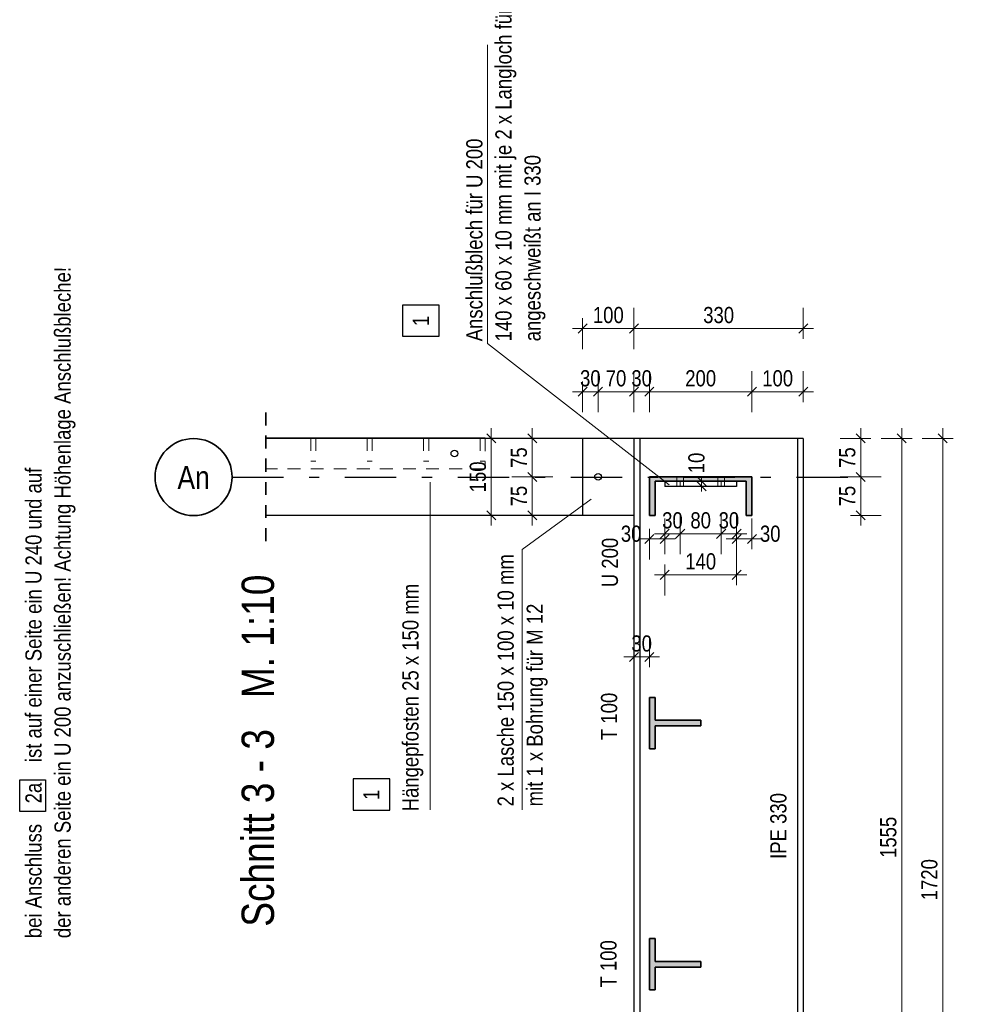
# Model space of a CAD drawing. Header units: millimetres. Extents: x 0 to 96, y -6 to 70.6.
# Tile 119 of 138: x 69.6 to 78.8, y 24 to 33.6. Entities that reach past the tile are written whole.
import ezdxf
from ezdxf.enums import TextEntityAlignment as Align

# ---------------------------------------------------------------- set-up
doc = ezdxf.new("R2010")
doc.units = ezdxf.units.MM
for name, pattern in [('DASHDOT', [1, 0.5, -0.25, 0, -0.25]), ('DASHDOTX2', [2, 1, -0.5, 0, -0.5]), ('HIDDEN', [0.375, 0.25, -0.125])]:
    doc.linetypes.add(name, pattern=pattern)
doc.layers.add('Achsen', color=7, linetype='Continuous', lineweight=20)
doc.layers.add('Schraffuren', color=7, linetype='Continuous', lineweight=20)
doc.styles.add('Arial Narrow', font='ARIALN.TTF')
doc.dimstyles.new('Arch_Strakon_dimstyle', dxfattribs={"dimtxt": 15.75, "dimasz": 1, "dimexe": 1.25, "dimexo": 0.0625, "dimgap": 1, "dimtad": 0, "dimdec": 3, "dimzin": 12, "dimdsep": 46, "dimtxsty": 'Arial Narrow', "dimblk": 'Arrowhead_Tick', "dimsah": 1, "dimcen": 0, "dimse1": 1, "dimse2": 1, "dimclrd": 6, "dimclrt": 2, "dimazin": 0, "dimtfac": 1, "dimtdec": 4, "dimtmove": 0, "dimatfit": 3, "dimldrblk": 'NONE', "dimfxl": 1, "dimtvp": 1, "dimtolj": 1, "dimtzin": 0, "dimlwd": 13, "dimarcsym": 2})

# ---------------------------------------------------------------- blocks, each defined once
blk = doc.blocks.new('Arrowhead_Tick')
at = {"color": 0, "linetype": 'Continuous', "lineweight": -2}
for p, q in [((0, 20), (0, -10)), ((-1, 0), (0, 0)), ((10, 0), (0, 0))]:
    blk.add_line(p, q, dxfattribs=at)
at = {"color": 2, "linetype": 'Continuous', "lineweight": 35}
blk.add_line((4.42, 4.42), (-4.42, -4.42), dxfattribs=at)
blk = doc.blocks.new('*D276')
at = {"color": 6, "linetype": 'Continuous', "lineweight": 13}
blk.add_line((74.1867, 28.8205), (74.1867, 29.5505), dxfattribs=at)
at = {"layer": 'Defpoints', "color": 0}
for p in [(71.9889, 29.5605), (74.1867, 29.5605), (71.9889, 28.8105)]:
    blk.add_point(p, dxfattribs=at)
at = {"color": 6, "lineweight": 13, "xscale": 0.01, "yscale": 0.01, "zscale": 0.01}
for p, rotation in [((74.1867, 29.5605), 90), ((74.1867, 28.8105), 270)]:
    blk.add_blockref('Arrowhead_Tick', p, dxfattribs=dict(at, rotation=rotation))
at = {"color": 2, "lineweight": 0, "insert": (74.0563, 29.1855), "char_height": 0.1575, "attachment_point": 5, "rotation": 90, "style": 'Arial Narrow'}
blk.add_mtext('\\A1;150', dxfattribs=at)
blk = doc.blocks.new('_None')
blk = doc.blocks.new('*D277')
at = {"color": 6, "linetype": 'Continuous', "lineweight": 13}
blk.add_line((74.5867, 28.8205), (74.5867, 29.1755), dxfattribs=at)
at = {"layer": 'Defpoints', "color": 0}
for p in [(74.5867, 29.1855), (75.1948, 29.1855), (75.5773, 28.8105)]:
    blk.add_point(p, dxfattribs=at)
at = {"color": 6, "lineweight": 13, "xscale": 0.01, "yscale": 0.01, "zscale": 0.01}
for p, rotation in [((74.5867, 29.1855), 90), ((74.5867, 28.8105), 270)]:
    blk.add_blockref('Arrowhead_Tick', p, dxfattribs=dict(at, rotation=rotation))
at = {"color": 2, "lineweight": 0, "insert": (74.4566, 28.998), "char_height": 0.1575, "attachment_point": 5, "rotation": 90, "style": 'Arial Narrow'}
blk.add_mtext('\\A1;75', dxfattribs=at)
blk = doc.blocks.new('*D278')
at = {"color": 6, "linetype": 'Continuous', "lineweight": 13}
blk.add_line((74.5867, 29.1955), (74.5867, 29.5505), dxfattribs=at)
at = {"layer": 'Defpoints', "color": 0}
for p in [(74.5867, 29.5605), (75.0773, 29.5605), (75.1948, 29.1855)]:
    blk.add_point(p, dxfattribs=at)
at = {"color": 6, "lineweight": 13, "xscale": 0.01, "yscale": 0.01, "zscale": 0.01}
for p, rotation in [((74.5867, 29.5605), 90), ((74.5867, 29.1855), 270)]:
    blk.add_blockref('Arrowhead_Tick', p, dxfattribs=dict(at, rotation=rotation))
at = {"color": 2, "lineweight": 0, "insert": (74.4566, 29.373), "char_height": 0.1575, "attachment_point": 5, "rotation": 90, "style": 'Arial Narrow'}
blk.add_mtext('\\A1;75', dxfattribs=at)
blk = doc.blocks.new('*D466')
at = {"color": 6, "linetype": 'Continuous', "lineweight": 13}
blk.add_line((75.0873, 30.0147), (75.2173, 30.0147), dxfattribs=at)
at = {"layer": 'Defpoints', "color": 0}
for p in [(75.2273, 30.0147), (75.0773, 29.5605), (75.2273, 29.1855)]:
    blk.add_point(p, dxfattribs=at)
at = {"color": 6, "lineweight": 13, "xscale": 0.01, "yscale": 0.01, "zscale": 0.01}
blk.add_blockref('Arrowhead_Tick', (75.2273, 30.0147), dxfattribs=at)
at = {"color": 6, "lineweight": 13, "xscale": 0.01, "yscale": 0.01, "zscale": 0.01, "rotation": 180}
blk.add_blockref('Arrowhead_Tick', (75.0773, 30.0147), dxfattribs=at)
at = {"color": 2, "lineweight": 0, "insert": (75.1523, 30.1451), "char_height": 0.1575, "attachment_point": 5, "style": 'Arial Narrow'}
blk.add_mtext('\\A1;30', dxfattribs=at)
blk = doc.blocks.new('*D467')
at = {"color": 6, "linetype": 'Continuous', "lineweight": 13}
blk.add_line((75.2373, 30.0147), (75.5673, 30.0147), dxfattribs=at)
at = {"layer": 'Defpoints', "color": 0}
for p in [(75.5773, 30.0147), (75.5773, 29.5605), (75.2273, 29.1855)]:
    blk.add_point(p, dxfattribs=at)
at = {"color": 6, "lineweight": 13, "xscale": 0.01, "yscale": 0.01, "zscale": 0.01}
blk.add_blockref('Arrowhead_Tick', (75.5773, 30.0147), dxfattribs=at)
at = {"color": 6, "lineweight": 13, "xscale": 0.01, "yscale": 0.01, "zscale": 0.01, "rotation": 180}
blk.add_blockref('Arrowhead_Tick', (75.2273, 30.0147), dxfattribs=at)
at = {"color": 2, "lineweight": 0, "insert": (75.4023, 30.1451), "char_height": 0.1575, "attachment_point": 5, "style": 'Arial Narrow'}
blk.add_mtext('\\A1;70', dxfattribs=at)
blk = doc.blocks.new('*D468')
at = {"color": 6, "linetype": 'Continuous', "lineweight": 13}
blk.add_line((75.5873, 30.0147), (75.7173, 30.0147), dxfattribs=at)
at = {"layer": 'Defpoints', "color": 0}
for p in [(75.7273, 30.0147), (75.5773, 29.5605), (75.7273, 29.1855)]:
    blk.add_point(p, dxfattribs=at)
at = {"color": 6, "lineweight": 13, "xscale": 0.01, "yscale": 0.01, "zscale": 0.01}
blk.add_blockref('Arrowhead_Tick', (75.7273, 30.0147), dxfattribs=at)
at = {"color": 6, "lineweight": 13, "xscale": 0.01, "yscale": 0.01, "zscale": 0.01, "rotation": 180}
blk.add_blockref('Arrowhead_Tick', (75.5773, 30.0147), dxfattribs=at)
at = {"color": 2, "lineweight": 0, "insert": (75.6523, 30.1451), "char_height": 0.1575, "attachment_point": 5, "style": 'Arial Narrow'}
blk.add_mtext('\\A1;30', dxfattribs=at)
blk = doc.blocks.new('*D469')
at = {"color": 6, "linetype": 'Continuous', "lineweight": 13}
blk.add_line((75.7373, 30.0147), (76.7173, 30.0147), dxfattribs=at)
at = {"layer": 'Defpoints', "color": 0}
for p in [(76.7273, 30.0147), (75.7273, 29.1855), (76.7273, 29.1855)]:
    blk.add_point(p, dxfattribs=at)
at = {"color": 6, "lineweight": 13, "xscale": 0.01, "yscale": 0.01, "zscale": 0.01}
blk.add_blockref('Arrowhead_Tick', (76.7273, 30.0147), dxfattribs=at)
at = {"color": 6, "lineweight": 13, "xscale": 0.01, "yscale": 0.01, "zscale": 0.01, "rotation": 180}
blk.add_blockref('Arrowhead_Tick', (75.7273, 30.0147), dxfattribs=at)
at = {"color": 2, "lineweight": 0, "insert": (76.2273, 30.1451), "char_height": 0.1575, "attachment_point": 5, "style": 'Arial Narrow'}
blk.add_mtext('\\A1;200', dxfattribs=at)
blk = doc.blocks.new('*D470')
at = {"color": 6, "linetype": 'Continuous', "lineweight": 13}
blk.add_line((76.7373, 30.0147), (77.2173, 30.0147), dxfattribs=at)
at = {"layer": 'Defpoints', "color": 0}
for p in [(77.2273, 30.0147), (77.2273, 29.5605), (76.7273, 29.1855)]:
    blk.add_point(p, dxfattribs=at)
at = {"color": 6, "lineweight": 13, "xscale": 0.01, "yscale": 0.01, "zscale": 0.01}
blk.add_blockref('Arrowhead_Tick', (77.2273, 30.0147), dxfattribs=at)
at = {"color": 6, "lineweight": 13, "xscale": 0.01, "yscale": 0.01, "zscale": 0.01, "rotation": 180}
blk.add_blockref('Arrowhead_Tick', (76.7273, 30.0147), dxfattribs=at)
at = {"color": 2, "lineweight": 0, "insert": (76.9773, 30.1451), "char_height": 0.1575, "attachment_point": 5, "style": 'Arial Narrow'}
blk.add_mtext('\\A1;100', dxfattribs=at)
blk = doc.blocks.new('*D471')
at = {"color": 6, "linetype": 'Continuous', "lineweight": 13}
blk.add_line((75.0873, 30.6309), (75.5673, 30.6309), dxfattribs=at)
at = {"layer": 'Defpoints', "color": 0}
for p in [(75.5773, 30.6309), (75.0773, 29.5605), (75.5773, 29.5605)]:
    blk.add_point(p, dxfattribs=at)
at = {"color": 6, "lineweight": 13, "xscale": 0.01, "yscale": 0.01, "zscale": 0.01}
blk.add_blockref('Arrowhead_Tick', (75.5773, 30.6309), dxfattribs=at)
at = {"color": 6, "lineweight": 13, "xscale": 0.01, "yscale": 0.01, "zscale": 0.01, "rotation": 180}
blk.add_blockref('Arrowhead_Tick', (75.0773, 30.6309), dxfattribs=at)
at = {"color": 2, "lineweight": 0, "insert": (75.3273, 30.7613), "char_height": 0.1575, "attachment_point": 5, "style": 'Arial Narrow'}
blk.add_mtext('\\A1;100', dxfattribs=at)
blk = doc.blocks.new('*D472')
at = {"color": 6, "linetype": 'Continuous', "lineweight": 13}
blk.add_line((75.5873, 30.6309), (77.2173, 30.6309), dxfattribs=at)
at = {"layer": 'Defpoints', "color": 0}
for p in [(77.2273, 30.6309), (75.5773, 29.5605), (77.2273, 29.5605)]:
    blk.add_point(p, dxfattribs=at)
at = {"color": 6, "lineweight": 13, "xscale": 0.01, "yscale": 0.01, "zscale": 0.01}
blk.add_blockref('Arrowhead_Tick', (77.2273, 30.6309), dxfattribs=at)
at = {"color": 6, "lineweight": 13, "xscale": 0.01, "yscale": 0.01, "zscale": 0.01, "rotation": 180}
blk.add_blockref('Arrowhead_Tick', (75.5773, 30.6309), dxfattribs=at)
at = {"color": 2, "lineweight": 0, "insert": (76.4023, 30.7613), "char_height": 0.1575, "attachment_point": 5, "style": 'Arial Narrow'}
blk.add_mtext('\\A1;330', dxfattribs=at)
blk = doc.blocks.new('*D473')
at = {"color": 6, "linetype": 'Continuous', "lineweight": 13}
blk.add_line((77.7867, 29.1955), (77.7867, 29.5505), dxfattribs=at)
at = {"layer": 'Defpoints', "color": 0}
for p in [(77.2273, 29.5605), (77.7867, 29.5605), (76.7273, 29.1855)]:
    blk.add_point(p, dxfattribs=at)
at = {"color": 6, "lineweight": 13, "xscale": 0.01, "yscale": 0.01, "zscale": 0.01}
for p, rotation in [((77.7867, 29.5605), 90), ((77.7867, 29.1855), 270)]:
    blk.add_blockref('Arrowhead_Tick', p, dxfattribs=dict(at, rotation=rotation))
at = {"color": 2, "lineweight": 0, "insert": (77.6566, 29.373), "char_height": 0.1575, "attachment_point": 5, "rotation": 90, "style": 'Arial Narrow'}
blk.add_mtext('\\A1;75', dxfattribs=at)
blk = doc.blocks.new('*D474')
at = {"color": 6, "linetype": 'Continuous', "lineweight": 13}
blk.add_line((77.7867, 28.8205), (77.7867, 29.1755), dxfattribs=at)
at = {"layer": 'Defpoints', "color": 0}
for p in [(76.7273, 29.1855), (77.7867, 29.1855), (76.7273, 28.8105)]:
    blk.add_point(p, dxfattribs=at)
at = {"color": 6, "lineweight": 13, "xscale": 0.01, "yscale": 0.01, "zscale": 0.01}
for p, rotation in [((77.7867, 29.1855), 90), ((77.7867, 28.8105), 270)]:
    blk.add_blockref('Arrowhead_Tick', p, dxfattribs=dict(at, rotation=rotation))
at = {"color": 2, "lineweight": 0, "insert": (77.6566, 28.998), "char_height": 0.1575, "attachment_point": 5, "rotation": 90, "style": 'Arial Narrow'}
blk.add_mtext('\\A1;75', dxfattribs=at)
blk = doc.blocks.new('*D475')
at = {"color": 6, "linetype": 'Continuous', "lineweight": 13}
for p, q in [((76.2367, 29.153), (76.2367, 29.163)), ((76.2367, 29.093), (76.2367, 29.143)), ((76.2367, 29.083), (76.2367, 29.073))]:
    blk.add_line(p, q, dxfattribs=at)
at = {"layer": 'Defpoints', "color": 0}
for p in [(76.2367, 29.143), (76.5773, 29.143), (76.5773, 29.093)]:
    blk.add_point(p, dxfattribs=at)
at = {"color": 6, "lineweight": 13, "xscale": 0.01, "yscale": 0.01, "zscale": 0.01}
for p, rotation in [((76.2367, 29.093), 90), ((76.2367, 29.143), 270)]:
    blk.add_blockref('Arrowhead_Tick', p, dxfattribs=dict(at, rotation=rotation))
at = {"color": 2, "lineweight": 0, "insert": (76.1867, 29.321), "char_height": 0.1575, "attachment_point": 5, "rotation": 90, "style": 'Arial Narrow'}
blk.add_mtext('\\A1;10', dxfattribs=at)
blk = doc.blocks.new('*D476')
at = {"color": 6, "linetype": 'Continuous', "lineweight": 13}
blk.add_line((75.8873, 28.6309), (76.0173, 28.6309), dxfattribs=at)
at = {"layer": 'Defpoints', "color": 0}
for p in [(75.8773, 29.093), (76.0273, 29.093), (76.0273, 28.6309)]:
    blk.add_point(p, dxfattribs=at)
at = {"color": 6, "lineweight": 13, "xscale": 0.01, "yscale": 0.01, "zscale": 0.01}
blk.add_blockref('Arrowhead_Tick', (76.0273, 28.6309), dxfattribs=at)
at = {"color": 6, "lineweight": 13, "xscale": 0.01, "yscale": 0.01, "zscale": 0.01, "rotation": 180}
blk.add_blockref('Arrowhead_Tick', (75.8773, 28.6309), dxfattribs=at)
at = {"color": 2, "lineweight": 0, "insert": (75.9523, 28.7613), "char_height": 0.1575, "attachment_point": 5, "style": 'Arial Narrow'}
blk.add_mtext('\\A1;30', dxfattribs=at)
blk = doc.blocks.new('*D477')
at = {"color": 6, "linetype": 'Continuous', "lineweight": 13}
blk.add_line((76.0373, 28.6309), (76.4173, 28.6309), dxfattribs=at)
at = {"layer": 'Defpoints', "color": 0}
for p in [(76.0273, 29.093), (76.4273, 29.093), (76.4273, 28.6309)]:
    blk.add_point(p, dxfattribs=at)
at = {"color": 6, "lineweight": 13, "xscale": 0.01, "yscale": 0.01, "zscale": 0.01}
blk.add_blockref('Arrowhead_Tick', (76.4273, 28.6309), dxfattribs=at)
at = {"color": 6, "lineweight": 13, "xscale": 0.01, "yscale": 0.01, "zscale": 0.01, "rotation": 180}
blk.add_blockref('Arrowhead_Tick', (76.0273, 28.6309), dxfattribs=at)
at = {"color": 2, "lineweight": 0, "insert": (76.2273, 28.7613), "char_height": 0.1575, "attachment_point": 5, "style": 'Arial Narrow'}
blk.add_mtext('\\A1;80', dxfattribs=at)
blk = doc.blocks.new('*D478')
at = {"color": 6, "linetype": 'Continuous', "lineweight": 13}
blk.add_line((76.4373, 28.6309), (76.5673, 28.6309), dxfattribs=at)
at = {"layer": 'Defpoints', "color": 0}
for p in [(76.4273, 29.093), (76.5773, 29.093), (76.5773, 28.6309)]:
    blk.add_point(p, dxfattribs=at)
at = {"color": 6, "lineweight": 13, "xscale": 0.01, "yscale": 0.01, "zscale": 0.01}
blk.add_blockref('Arrowhead_Tick', (76.5773, 28.6309), dxfattribs=at)
at = {"color": 6, "lineweight": 13, "xscale": 0.01, "yscale": 0.01, "zscale": 0.01, "rotation": 180}
blk.add_blockref('Arrowhead_Tick', (76.4273, 28.6309), dxfattribs=at)
at = {"color": 2, "lineweight": 0, "insert": (76.5023, 28.7613), "char_height": 0.1575, "attachment_point": 5, "style": 'Arial Narrow'}
blk.add_mtext('\\A1;30', dxfattribs=at)
blk = doc.blocks.new('*D479')
at = {"color": 6, "linetype": 'Continuous', "lineweight": 13}
blk.add_line((75.7373, 28.5809), (75.8673, 28.5809), dxfattribs=at)
at = {"layer": 'Defpoints', "color": 0}
for p in [(75.7273, 29.1855), (75.8773, 29.093), (75.8773, 28.5809)]:
    blk.add_point(p, dxfattribs=at)
at = {"color": 6, "lineweight": 13, "xscale": 0.01, "yscale": 0.01, "zscale": 0.01}
blk.add_blockref('Arrowhead_Tick', (75.8773, 28.5809), dxfattribs=at)
at = {"color": 6, "lineweight": 13, "xscale": 0.01, "yscale": 0.01, "zscale": 0.01, "rotation": 180}
blk.add_blockref('Arrowhead_Tick', (75.7273, 28.5809), dxfattribs=at)
at = {"color": 2, "lineweight": 0, "insert": (75.5494, 28.6309), "char_height": 0.1575, "attachment_point": 5, "style": 'Arial Narrow'}
blk.add_mtext('\\A1;30', dxfattribs=at)
blk = doc.blocks.new('*D480')
at = {"color": 6, "linetype": 'Continuous', "lineweight": 13}
blk.add_line((76.5873, 28.5809), (76.7173, 28.5809), dxfattribs=at)
at = {"layer": 'Defpoints', "color": 0}
for p in [(76.7273, 29.1855), (76.5773, 29.093), (76.7273, 28.5809)]:
    blk.add_point(p, dxfattribs=at)
at = {"color": 6, "lineweight": 13, "xscale": 0.01, "yscale": 0.01, "zscale": 0.01}
blk.add_blockref('Arrowhead_Tick', (76.7273, 28.5809), dxfattribs=at)
at = {"color": 6, "lineweight": 13, "xscale": 0.01, "yscale": 0.01, "zscale": 0.01, "rotation": 180}
blk.add_blockref('Arrowhead_Tick', (76.5773, 28.5809), dxfattribs=at)
at = {"color": 2, "lineweight": 0, "insert": (76.9053, 28.6309), "char_height": 0.1575, "attachment_point": 5, "style": 'Arial Narrow'}
blk.add_mtext('\\A1;30', dxfattribs=at)
blk = doc.blocks.new('*D481')
at = {"color": 6, "linetype": 'Continuous', "lineweight": 13}
blk.add_line((75.8873, 28.2309), (76.5673, 28.2309), dxfattribs=at)
at = {"layer": 'Defpoints', "color": 0}
for p in [(75.8773, 29.093), (76.5773, 29.093), (76.5773, 28.2309)]:
    blk.add_point(p, dxfattribs=at)
at = {"color": 6, "lineweight": 13, "xscale": 0.01, "yscale": 0.01, "zscale": 0.01}
blk.add_blockref('Arrowhead_Tick', (76.5773, 28.2309), dxfattribs=at)
at = {"color": 6, "lineweight": 13, "xscale": 0.01, "yscale": 0.01, "zscale": 0.01, "rotation": 180}
blk.add_blockref('Arrowhead_Tick', (75.8773, 28.2309), dxfattribs=at)
at = {"color": 2, "lineweight": 0, "insert": (76.2273, 28.3613), "char_height": 0.1575, "attachment_point": 5, "style": 'Arial Narrow'}
blk.add_mtext('\\A1;140', dxfattribs=at)
blk = doc.blocks.new('*D549')
at = {"layer": 'Achsen', "color": 6, "linetype": 'Continuous', "lineweight": 13}
blk.add_line((78.1867, 21.7962), (78.1867, 29.5505), dxfattribs=at)
at = {"layer": 'Defpoints', "color": 0}
for p in [(77.2273, 29.5605), (78.1867, 29.5605), (77.2273, 21.7862)]:
    blk.add_point(p, dxfattribs=at)
at = {"layer": 'Achsen', "color": 6, "lineweight": 13, "xscale": 0.01, "yscale": 0.01, "zscale": 0.01}
for p, rotation in [((78.1867, 29.5605), 90), ((78.1867, 21.7862), 270)]:
    blk.add_blockref('Arrowhead_Tick', p, dxfattribs=dict(at, rotation=rotation))
at = {"layer": 'Achsen', "color": 2, "lineweight": 0, "insert": (78.0563, 25.6734), "char_height": 0.1575, "attachment_point": 5, "rotation": 90, "style": 'Arial Narrow'}
blk.add_mtext('\\A1;1555', dxfattribs=at)
blk = doc.blocks.new('*D551')
at = {"layer": 'Achsen', "color": 6, "linetype": 'Continuous', "lineweight": 13}
blk.add_line((78.5867, 20.9712), (78.5867, 29.5505), dxfattribs=at)
at = {"layer": 'Defpoints', "color": 0}
for p in [(71.9889, 29.5605), (78.5867, 29.5605), (75.2273, 20.9612)]:
    blk.add_point(p, dxfattribs=at)
at = {"layer": 'Achsen', "color": 6, "lineweight": 13, "xscale": 0.01, "yscale": 0.01, "zscale": 0.01}
for p, rotation in [((78.5867, 29.5605), 90), ((78.5867, 20.9612), 270)]:
    blk.add_blockref('Arrowhead_Tick', p, dxfattribs=dict(at, rotation=rotation))
at = {"layer": 'Achsen', "color": 2, "lineweight": 0, "insert": (78.4563, 25.2609), "char_height": 0.1575, "attachment_point": 5, "rotation": 90, "style": 'Arial Narrow'}
blk.add_mtext('\\A1;1720', dxfattribs=at)
blk = doc.blocks.new('*D573')
at = {"color": 6, "linetype": 'Continuous', "lineweight": 13}
blk.add_line((75.5873, 27.4309), (75.7173, 27.4309), dxfattribs=at)
at = {"layer": 'Defpoints', "color": 0}
for p in [(75.5773, 29.5605), (75.7273, 27.4309), (75.7273, 27.0362)]:
    blk.add_point(p, dxfattribs=at)
at = {"color": 6, "lineweight": 13, "xscale": 0.01, "yscale": 0.01, "zscale": 0.01}
blk.add_blockref('Arrowhead_Tick', (75.7273, 27.4309), dxfattribs=at)
at = {"color": 6, "lineweight": 13, "xscale": 0.01, "yscale": 0.01, "zscale": 0.01, "rotation": 180}
blk.add_blockref('Arrowhead_Tick', (75.5773, 27.4309), dxfattribs=at)
at = {"color": 2, "lineweight": 0, "insert": (75.6523, 27.5613), "char_height": 0.1575, "attachment_point": 5, "style": 'Arial Narrow'}
blk.add_mtext('\\A1;30', dxfattribs=at)

msp = doc.modelspace()

# ---------------------------------------------------------------- hatches: boundary and pattern name
at = {"layer": 'Schraffuren', "lineweight": 13, "true_color": 0x4682b4}
for points in [[(76.6698294, 28.8104893), (76.7273294, 28.8104893), (76.7273294, 29.1854893), (75.7273294, 29.1854893), (75.7273294, 28.8104893), (75.7848294, 28.8104893), (75.7848294, 29.1429893), (76.6698294, 29.1429893)], [(75.7823294, 26.7587386), (76.2273294, 26.7587386), (76.2273294, 26.8137386), (75.7823294, 26.8137386), (75.7823294, 27.0362386), (75.7273294, 27.0362386), (75.7273294, 26.5362386), (75.7823294, 26.5362386)], [(75.7823294, 24.4087386), (76.2273294, 24.4087386), (76.2273294, 24.4637386), (75.7823294, 24.4637386), (75.7823294, 24.6862386), (75.7273294, 24.6862386), (75.7273294, 24.1862386), (75.7823294, 24.1862386)]]:
    msp.add_hatch(color=145, dxfattribs=at).paths.add_polyline_path(points)

# ---------------------------------------------------------------- linework, layer by layer
at = {"color": 5, "linetype": 'Continuous', "lineweight": 18}
for p, q in [((74.1500933, 33.3957458), (74.1500933, 30.4849068)), ((74.1500933, 30.4849068), (75.9187852, 29.1092575)), ((73.5915425, 25.941364), (73.5915425, 29.1329644)), ((74.4883649, 28.4770632), (75.1611014, 28.9686783)), ((74.4883649, 25.941364), (74.4883649, 28.4770632))]:
    msp.add_line(p, q, dxfattribs=at)
at = {"color": 2, "linetype": 'HIDDEN', "lineweight": 35, "ltscale": 0.5}
for p, q in [((71.9888696, 29.8129893), (71.9888696, 29.3104893)), ((71.9888696, 29.8104893), (71.9888696, 28.5604893))]:
    msp.add_line(p, q, dxfattribs=at)
at = {"color": 6, "linetype": 'HIDDEN', "lineweight": 13, "ltscale": 0.5}
for p, q in [((72.4273294, 29.5629893), (72.4273294, 29.3379893)), ((72.4773294, 29.5629893), (72.4773294, 29.3379893)), ((72.9773294, 29.5629893), (72.9773294, 29.3379893)), ((73.0273294, 29.5629893), (73.0273294, 29.3379893)), ((73.5273294, 29.5629893), (73.5273294, 29.3379893)), ((73.5773294, 29.5629893), (73.5773294, 29.3379893)), ((74.0773294, 29.5629893), (74.0773294, 29.3379893)), ((74.1273294, 29.5604893), (74.1273294, 29.2629893)), ((74.1273294, 29.2629893), (71.9888696, 29.2629893)), ((72.4773294, 29.3379893), (72.4273294, 29.3379893)), ((73.0273294, 29.3379893), (72.9773294, 29.3379893)), ((73.5773294, 29.3379893), (73.5273294, 29.3379893)), ((74.1273294, 29.3379893), (74.0773294, 29.3379893)), ((75.9948294, 29.1854893), (75.9948294, 29.1429893)), ((76.0598294, 29.1854893), (76.0598294, 29.1429893)), ((76.3948294, 29.1854893), (76.3948294, 29.1429893)), ((76.4598294, 29.1854893), (76.4598294, 29.1429893)), ((75.9948294, 29.1429893), (75.9948294, 29.0929893)), ((76.0598294, 29.1429893), (76.0598294, 29.0929893)), ((76.3948294, 29.1429893), (76.3948294, 29.0929893)), ((76.4598294, 29.1429893), (76.4598294, 29.0929893))]:
    msp.add_line(p, q, dxfattribs=at)
at = {"color": 3, "linetype": 'DASHDOTX2', "lineweight": 25, "ltscale": 0.5}
msp.add_line((71.6608734, 29.1836808), (77.744723, 29.1836808), dxfattribs=at)
at = {"color": 2, "linetype": 'Continuous', "lineweight": 35}
for p, q in [((75.7273294, 29.1854893), (75.7273294, 28.8104893)), ((76.7273294, 29.1854893), (75.7273294, 29.1854893)), ((76.7273294, 29.1854893), (76.7273294, 28.8104893)), ((75.7848294, 29.1429893), (75.7848294, 28.8104893)), ((76.6698294, 29.1429893), (75.7848294, 29.1429893)), ((76.6698294, 29.1429893), (76.6698294, 28.8104893)), ((75.7848294, 28.8104893), (75.7273294, 28.8104893)), ((76.7273294, 28.8104893), (76.6698294, 28.8104893)), ((75.7273294, 27.0362386), (75.7273294, 26.5362386)), ((75.7823294, 27.0362386), (75.7273294, 27.0362386)), ((75.7823294, 27.0362386), (75.7823294, 26.8137386)), ((76.2273294, 26.8137386), (75.7823294, 26.8137386)), ((76.2273294, 26.8137386), (76.2273294, 26.7587386)), ((75.7823294, 26.7587386), (75.7823294, 26.5362386)), ((76.2273294, 26.7587386), (75.7823294, 26.7587386)), ((75.7823294, 26.5362386), (75.7273294, 26.5362386)), ((75.7273294, 24.6862386), (75.7273294, 24.1862386)), ((75.7823294, 24.6862386), (75.7273294, 24.6862386)), ((75.7823294, 24.6862386), (75.7823294, 24.4637386)), ((76.2273294, 24.4637386), (75.7823294, 24.4637386)), ((76.2273294, 24.4637386), (76.2273294, 24.4087386)), ((75.7823294, 24.4087386), (75.7823294, 24.1862386)), ((76.2273294, 24.4087386), (75.7823294, 24.4087386)), ((75.7823294, 24.1862386), (75.7273294, 24.1862386))]:
    msp.add_line(p, q, dxfattribs=at)
at = {"color": 6, "linetype": 'DASHDOT', "lineweight": 13, "ltscale": 0.5}
for p, q in [((76.0273294, 29.1429893), (76.0273294, 29.0929893)), ((76.4273294, 29.1429893), (76.4273294, 29.0929893))]:
    msp.add_line(p, q, dxfattribs=at)
at = {"color": 3, "linetype": 'Continuous', "lineweight": 25}
for p, q in [((69.5912158, 25.9238799), (69.5912158, 26.2338799)), ((69.5912158, 26.2338799), (69.8412158, 26.2338799)), ((69.8412158, 26.2338799), (69.8412158, 25.9238799)), ((69.8412158, 25.9238799), (69.5912158, 25.9238799))]:
    msp.add_line(p, q, dxfattribs=at)
at = {"color": 2, "linetype": 'Continuous', "lineweight": 35}
msp.add_circle((71.2858734, 29.1836808), 0.375, dxfattribs=at)
at = {"layer": 'Achsen', "color": 3, "linetype": 'Continuous', "lineweight": 25}
for p, q in [((73.321928, 30.8582243), (73.321928, 30.5552851)), ((73.679428, 30.8582243), (73.321928, 30.8582243)), ((73.679428, 30.5552851), (73.679428, 30.8582243)), ((73.321928, 30.5552851), (73.679428, 30.5552851)), ((74.1273294, 29.5629893), (71.9888696, 29.5629893)), ((75.0773294, 29.5604893), (71.9888696, 29.5604893)), ((74.1273294, 29.5629893), (74.1273294, 29.5604893)), ((75.0773294, 29.5604893), (75.0773294, 28.8104893)), ((75.5773294, 29.5604893), (75.0773294, 29.5604893)), ((75.5773294, 29.5604893), (75.5773294, 21.7862386)), ((75.6348235, 29.5604893), (75.5773294, 29.5604893)), ((75.6348235, 29.5604893), (75.6348235, 21.7862386)), ((75.6392284, 29.5604893), (75.6348235, 29.5604893)), ((75.652012, 29.5604893), (75.6392284, 29.5604893)), ((75.6719229, 29.5604893), (75.652012, 29.5604893)), ((75.697012, 29.5604893), (75.6719229, 29.5604893)), ((75.7248235, 29.5604893), (75.697012, 29.5604893)), ((77.0798235, 29.5604893), (75.7248235, 29.5604893)), ((77.1076351, 29.5604893), (77.0798235, 29.5604893)), ((77.1327242, 29.5604893), (77.1076351, 29.5604893)), ((77.1526351, 29.5604893), (77.1327242, 29.5604893)), ((77.1654186, 29.5604893), (77.1526351, 29.5604893)), ((77.1698235, 29.5604893), (77.1654186, 29.5604893)), ((77.1698235, 29.5604893), (77.1698235, 21.7862386)), ((77.2273235, 29.5604893), (77.1698235, 29.5604893)), ((77.2273235, 29.5604893), (77.2273235, 21.7862386)), ((75.8773294, 29.1429893), (75.8773294, 29.0929893)), ((76.5773294, 29.0929893), (75.8773294, 29.0929893)), ((76.5773294, 29.1429893), (76.5773294, 29.0929893)), ((75.0773294, 28.8104893), (71.9888696, 28.8104893)), ((75.5773294, 28.8104893), (75.0773294, 28.8104893)), ((72.8398751, 26.2425281), (72.8398751, 25.9380617)), ((73.1973751, 26.2425281), (72.8398751, 26.2425281)), ((73.1973751, 25.9380617), (73.1973751, 26.2425281)), ((72.8398751, 25.9380617), (73.1973751, 25.9380617))]:
    msp.add_line(p, q, dxfattribs=at)
for centre, radius in [((73.8273294, 29.4129893), 0.0326), ((75.2273294, 29.1854893), 0.0325)]:
    msp.add_circle(centre, radius, dxfattribs=at)

# ---------------------------------------------------------------- texts
at = {"color": 2, "lineweight": 35, "style": 'Arial Narrow'}
for s, p in [('140 x 60 x 10 mm mit je 2 x Langloch für M 12', (74.3840169, 30.5061538)), ('Anschlußblech für U 200', (74.1005169, 30.5061538)), ('der anderen Seite ein U 200 anzuschließen! Achtung Höhenlage Anschlußbleche!', (70.0879311, 24.690884)), ('angeschweißt an I 330', (74.6675169, 30.5061538)), ('bei Anschluss    2a    ist auf einer Seite ein U 240 und auf', (69.8044311, 24.690884)), ('2 x Lasche 150 x 100 x 10 mm', (74.4056438, 25.9748049)), ('Hängepfosten 25 x 150 mm', (73.4778043, 25.9266522)), ('U 200', (75.4214141, 28.1108106)), ('mit 1 x Bohrung für M 12', (74.6891438, 25.9748049)), ('T 100', (75.4131835, 26.6209701)), ('IPE 330', (77.0629915, 25.4633491)), ('T 100', (75.407289, 24.2101091))]:
    msp.add_text(s, height=0.1575, rotation=90, dxfattribs=at).set_placement(p)
at = {"color": 4, "lineweight": 50, "style": 'Arial Narrow'}
msp.add_text('An', height=0.225, dxfattribs=at).set_placement((71.2858734, 29.1795436), align=Align.MIDDLE_CENTER)
at = {"color": 1, "lineweight": 70, "style": 'Arial Narrow'}
msp.add_text('Schnitt 3 - 3   M. 1:10', height=0.315, rotation=90, dxfattribs=at).set_placement((72.0691009, 24.8028869))
at = {"layer": 'Achsen', "color": 2, "lineweight": 35, "style": 'Arial Narrow'}
for p in [(73.579428, 30.6552851), (73.0973751, 26.0380617)]:
    msp.add_text('1', height=0.1575, rotation=90, dxfattribs=at).set_placement(p)

# ---------------------------------------------------------------- dimensions: what is measured, and where the dimension line sits
at = {"lineweight": 0}
for base, p1, p2, text, override, picture, middle in [((75.5773294, 30.6309089), (75.0773294, 29.5604893), (75.5773294, 29.5604893), '100', {"dimscale": 0.01, "dimtxt": 15.75, "dimasz": 1, "dimgap": 5, "dimtad": 1, "dimjust": 0, "dimtih": 0, "dimtoh": 0, "dimdec": 3, "dimdsep": 46, "dimtxsty": 'Arial Narrow', "dimclrd": 6, "dimclrt": 2, "dimtix": 1, "dimtofl": 255, "dimtmove": 0, "dimatfit": 2, "dimfxl": 0, "dimfxlon": 0, "dimtvp": 31.746032, "dimlwd": 13}, '*D471', (75.3273294, 30.6309089)), ((77.2273235, 30.6309089), (75.5773294, 29.5604893), (77.2273235, 29.5604893), '330', {"dimscale": 0.01, "dimtxt": 15.75, "dimasz": 1, "dimgap": 5, "dimtad": 1, "dimjust": 0, "dimtih": 0, "dimtoh": 0, "dimdec": 3, "dimdsep": 46, "dimtxsty": 'Arial Narrow', "dimclrd": 6, "dimclrt": 2, "dimtix": 1, "dimtofl": 255, "dimtmove": 0, "dimatfit": 2, "dimfxl": 0, "dimfxlon": 0, "dimtvp": 31.746032, "dimlwd": 13}, '*D472', (76.4023264, 30.6309089)), ((75.2273294, 30.0147375), (75.0773294, 29.5604893), (75.2273294, 29.1854893), '30', {"dimscale": 0.01, "dimtxt": 15.75, "dimasz": 1, "dimgap": 5, "dimtad": 1, "dimjust": 0, "dimtih": 0, "dimtoh": 0, "dimdec": 3, "dimdsep": 46, "dimtxsty": 'Arial Narrow', "dimclrd": 6, "dimclrt": 2, "dimtix": 1, "dimtofl": 255, "dimtmove": 0, "dimatfit": 2, "dimfxl": 0, "dimfxlon": 0, "dimtvp": 31.746032, "dimlwd": 13}, '*D466', (75.1523294, 30.0147375)), ((75.5773294, 30.0147375), (75.2273294, 29.1854893), (75.5773294, 29.5604893), '70', {"dimscale": 0.01, "dimtxt": 15.75, "dimasz": 1, "dimgap": 5, "dimtad": 1, "dimjust": 0, "dimtih": 0, "dimtoh": 0, "dimdec": 3, "dimdsep": 46, "dimtxsty": 'Arial Narrow', "dimclrd": 6, "dimclrt": 2, "dimtix": 1, "dimtofl": 255, "dimtmove": 0, "dimatfit": 2, "dimfxl": 0, "dimfxlon": 0, "dimtvp": 31.746032, "dimlwd": 13}, '*D467', (75.4023294, 30.0147375)), ((75.7273294, 30.0147375), (75.5773294, 29.5604893), (75.7273294, 29.1854893), '30', {"dimscale": 0.01, "dimtxt": 15.75, "dimasz": 1, "dimgap": 5, "dimtad": 1, "dimjust": 0, "dimtih": 0, "dimtoh": 0, "dimdec": 3, "dimdsep": 46, "dimtxsty": 'Arial Narrow', "dimclrd": 6, "dimclrt": 2, "dimtix": 1, "dimtofl": 255, "dimtmove": 0, "dimatfit": 2, "dimfxl": 0, "dimfxlon": 0, "dimtvp": 31.746032, "dimlwd": 13}, '*D468', (75.6523294, 30.0147375)), ((76.7273294, 30.0147375), (75.7273294, 29.1854893), (76.7273294, 29.1854893), '200', {"dimscale": 0.01, "dimtxt": 15.75, "dimasz": 1, "dimgap": 5, "dimtad": 1, "dimjust": 0, "dimtih": 0, "dimtoh": 0, "dimdec": 3, "dimdsep": 46, "dimtxsty": 'Arial Narrow', "dimclrd": 6, "dimclrt": 2, "dimtix": 1, "dimtofl": 255, "dimtmove": 0, "dimatfit": 2, "dimfxl": 0, "dimfxlon": 0, "dimtvp": 31.746032, "dimlwd": 13}, '*D469', (76.2273294, 30.0147375)), ((77.2273235, 30.0147375), (76.7273294, 29.1854893), (77.2273235, 29.5604893), '100', {"dimscale": 0.01, "dimtxt": 15.75, "dimasz": 1, "dimgap": 5, "dimtad": 1, "dimjust": 0, "dimtih": 0, "dimtoh": 0, "dimdec": 3, "dimdsep": 46, "dimtxsty": 'Arial Narrow', "dimclrd": 6, "dimclrt": 2, "dimtix": 1, "dimtofl": 255, "dimtmove": 0, "dimatfit": 2, "dimfxl": 0, "dimfxlon": 0, "dimtvp": 31.746032, "dimlwd": 13}, '*D470', (76.9773264, 30.0147375)), ((75.7273294, 27.4309089), (75.5773294, 29.5604893), (75.7273294, 27.0362386), '30', {"dimscale": 0.01, "dimtxt": 15.75, "dimasz": 1, "dimgap": 5, "dimtad": 1, "dimjust": 0, "dimtih": 0, "dimtoh": 0, "dimdec": 3, "dimdsep": 46, "dimtxsty": 'Arial Narrow', "dimclrd": 6, "dimclrt": 2, "dimtix": 1, "dimtofl": 255, "dimtmove": 0, "dimatfit": 2, "dimfxl": 0, "dimfxlon": 0, "dimtvp": 31.746032, "dimlwd": 13}, '*D573', (75.6523294, 27.4309089)), ((75.8773294, 28.5809089), (75.7273294, 29.1854893), (75.8773294, 29.0929893), '30', {"dimscale": 0.01, "dimtxt": 15.75, "dimasz": 1, "dimgap": 5, "dimtad": 1, "dimjust": 0, "dimtih": 0, "dimtoh": 0, "dimdec": 3, "dimdsep": 46, "dimtxsty": 'Arial Narrow', "dimclrd": 6, "dimclrt": 2, "dimtix": 0, "dimtofl": 255, "dimtmove": 2, "dimatfit": 2, "dimfxl": 0, "dimfxlon": 0, "dimtvp": 31.746032, "dimlwd": 13}, '*D479', (75.5493544, 28.6309089)), ((76.7273294, 28.5809089), (76.5773294, 29.0929893), (76.7273294, 29.1854893), '30', {"dimscale": 0.01, "dimtxt": 15.75, "dimasz": 1, "dimgap": 5, "dimtad": 1, "dimjust": 4, "dimtih": 0, "dimtoh": 0, "dimdec": 3, "dimdsep": 46, "dimtxsty": 'Arial Narrow', "dimclrd": 6, "dimclrt": 2, "dimtix": 0, "dimtofl": 255, "dimtmove": 2, "dimatfit": 2, "dimfxl": 0, "dimfxlon": 0, "dimtvp": 31.746032, "dimlwd": 13}, '*D480', (76.9053044, 28.6309089)), ((76.0273294, 28.6309089), (75.8773294, 29.0929893), (76.0273294, 29.0929893), '30', {"dimscale": 0.01, "dimtxt": 15.75, "dimasz": 1, "dimgap": 5, "dimtad": 1, "dimjust": 0, "dimtih": 0, "dimtoh": 0, "dimdec": 3, "dimdsep": 46, "dimtxsty": 'Arial Narrow', "dimclrd": 6, "dimclrt": 2, "dimtix": 1, "dimtofl": 255, "dimtmove": 0, "dimatfit": 2, "dimfxl": 0, "dimfxlon": 0, "dimtvp": 31.746032, "dimlwd": 13}, '*D476', (75.9523294, 28.6309089)), ((76.5773294, 28.2309089), (75.8773294, 29.0929893), (76.5773294, 29.0929893), '140', {"dimscale": 0.01, "dimtxt": 15.75, "dimasz": 1, "dimgap": 5, "dimtad": 1, "dimjust": 0, "dimtih": 0, "dimtoh": 0, "dimdec": 3, "dimdsep": 46, "dimtxsty": 'Arial Narrow', "dimclrd": 6, "dimclrt": 2, "dimtix": 1, "dimtofl": 255, "dimtmove": 0, "dimatfit": 2, "dimfxl": 0, "dimfxlon": 0, "dimtvp": 31.746032, "dimlwd": 13}, '*D481', (76.2273294, 28.2309089)), ((76.4273294, 28.6309089), (76.0273294, 29.0929893), (76.4273294, 29.0929893), '80', {"dimscale": 0.01, "dimtxt": 15.75, "dimasz": 1, "dimgap": 5, "dimtad": 1, "dimjust": 0, "dimtih": 0, "dimtoh": 0, "dimdec": 3, "dimdsep": 46, "dimtxsty": 'Arial Narrow', "dimclrd": 6, "dimclrt": 2, "dimtix": 1, "dimtofl": 255, "dimtmove": 0, "dimatfit": 2, "dimfxl": 0, "dimfxlon": 0, "dimtvp": 31.746032, "dimlwd": 13}, '*D477', (76.2273294, 28.6309089)), ((76.5773294, 28.6309089), (76.4273294, 29.0929893), (76.5773294, 29.0929893), '30', {"dimscale": 0.01, "dimtxt": 15.75, "dimasz": 1, "dimgap": 5, "dimtad": 1, "dimjust": 0, "dimtih": 0, "dimtoh": 0, "dimdec": 3, "dimdsep": 46, "dimtxsty": 'Arial Narrow', "dimclrd": 6, "dimclrt": 2, "dimtix": 1, "dimtofl": 255, "dimtmove": 0, "dimatfit": 2, "dimfxl": 0, "dimfxlon": 0, "dimtvp": 31.746032, "dimlwd": 13}, '*D478', (76.5023294, 28.6309089))]:
    dim = msp.add_linear_dim(base=base, p1=p1, p2=p2, text=text, dimstyle='Arch_Strakon_dimstyle', override=override, dxfattribs=at)
    dim.commit()
    dim.dimension.update_dxf_attribs({"geometry": picture, "text_midpoint": middle, "dimtype": 160})
for base, p1, p2, text, override, picture, middle in [((74.1866872, 29.5604893), (71.9888696, 28.8104893), (71.9888696, 29.5604893), '150', {"dimscale": 0.01, "dimtxt": 15.75, "dimasz": 1, "dimgap": 5, "dimtad": 1, "dimjust": 0, "dimtih": 0, "dimtoh": 0, "dimdec": 3, "dimdsep": 46, "dimtxsty": 'Arial Narrow', "dimclrd": 6, "dimclrt": 2, "dimtix": 1, "dimtofl": 255, "dimtmove": 0, "dimatfit": 2, "dimfxl": 0, "dimfxlon": 0, "dimtvp": 31.746032, "dimlwd": 13}, '*D276', (74.1866872, 29.1854893)), ((74.5866872, 29.5604893), (75.1948294, 29.1854893), (75.0773294, 29.5604893), '75', {"dimscale": 0.01, "dimtxt": 15.75, "dimasz": 1, "dimgap": 5, "dimtad": 1, "dimjust": 0, "dimtih": 0, "dimtoh": 0, "dimdec": 3, "dimdsep": 46, "dimtxsty": 'Arial Narrow', "dimclrd": 6, "dimclrt": 2, "dimtix": 1, "dimtofl": 255, "dimtmove": 0, "dimatfit": 2, "dimfxl": 0, "dimfxlon": 0, "dimtvp": 31.746032, "dimlwd": 13}, '*D278', (74.5866872, 29.3729893)), ((77.7866872, 29.5604893), (76.7273294, 29.1854893), (77.2273235, 29.5604893), '75', {"dimscale": 0.01, "dimtxt": 15.75, "dimasz": 1, "dimgap": 5, "dimtad": 1, "dimjust": 0, "dimtih": 0, "dimtoh": 0, "dimdec": 3, "dimdsep": 46, "dimtxsty": 'Arial Narrow', "dimclrd": 6, "dimclrt": 2, "dimtix": 1, "dimtofl": 255, "dimtmove": 0, "dimatfit": 2, "dimfxl": 0, "dimfxlon": 0, "dimtvp": 31.746032, "dimlwd": 13}, '*D473', (77.7866872, 29.3729893)), ((76.2366872, 29.1429893), (76.5773294, 29.0929893), (76.5773294, 29.1429893), '10', {"dimscale": 0.01, "dimtxt": 15.75, "dimasz": 1, "dimgap": 5, "dimtad": 1, "dimjust": 4, "dimtih": 0, "dimtoh": 0, "dimdec": 3, "dimdsep": 46, "dimtxsty": 'Arial Narrow', "dimclrd": 6, "dimclrt": 2, "dimtix": 0, "dimtofl": 255, "dimtmove": 2, "dimatfit": 2, "dimfxl": 0, "dimfxlon": 0, "dimtvp": 31.746032, "dimlwd": 13}, '*D475', (76.1866872, 29.3209643)), ((74.5866872, 29.1854893), (75.5773294, 28.8104893), (75.1948294, 29.1854893), '75', {"dimscale": 0.01, "dimtxt": 15.75, "dimasz": 1, "dimgap": 5, "dimtad": 1, "dimjust": 0, "dimtih": 0, "dimtoh": 0, "dimdec": 3, "dimdsep": 46, "dimtxsty": 'Arial Narrow', "dimclrd": 6, "dimclrt": 2, "dimtix": 1, "dimtofl": 255, "dimtmove": 0, "dimatfit": 2, "dimfxl": 0, "dimfxlon": 0, "dimtvp": 31.746032, "dimlwd": 13}, '*D277', (74.5866872, 28.9979893)), ((77.7866872, 29.1854893), (76.7273294, 28.8104893), (76.7273294, 29.1854893), '75', {"dimscale": 0.01, "dimtxt": 15.75, "dimasz": 1, "dimgap": 5, "dimtad": 1, "dimjust": 0, "dimtih": 0, "dimtoh": 0, "dimdec": 3, "dimdsep": 46, "dimtxsty": 'Arial Narrow', "dimclrd": 6, "dimclrt": 2, "dimtix": 1, "dimtofl": 255, "dimtmove": 0, "dimatfit": 2, "dimfxl": 0, "dimfxlon": 0, "dimtvp": 31.746032, "dimlwd": 13}, '*D474', (77.7866872, 28.9979893))]:
    dim = msp.add_linear_dim(base=base, p1=p1, p2=p2, angle=90, text=text, dimstyle='Arch_Strakon_dimstyle', override=override, dxfattribs=at)
    dim.commit()
    dim.dimension.update_dxf_attribs({"geometry": picture, "text_midpoint": middle, "dimtype": 160})
at = {"layer": 'Achsen', "lineweight": 0}
for base, p1, p2, text, picture, middle in [((78.5866872, 29.5604893), (75.2272934, 20.9612386), (71.9888696, 29.5604893), '1720', '*D551', (78.5866872, 25.2608639)), ((78.1866872, 29.5604893), (77.2273235, 21.7862386), (77.2273235, 29.5604893), '1555', '*D549', (78.1866872, 25.6733639))]:
    dim = msp.add_linear_dim(base=base, p1=p1, p2=p2, angle=90, text=text, dimstyle='Arch_Strakon_dimstyle', override={"dimscale": 0.01, "dimtxt": 15.75, "dimasz": 1, "dimgap": 5, "dimtad": 1, "dimjust": 0, "dimtih": 0, "dimtoh": 0, "dimdec": 3, "dimdsep": 46, "dimtxsty": 'Arial Narrow', "dimclrd": 6, "dimclrt": 2, "dimtix": 1, "dimtofl": 255, "dimtmove": 0, "dimatfit": 2, "dimfxl": 0, "dimfxlon": 0, "dimtvp": 31.746032, "dimlwd": 13}, dxfattribs=at)
    dim.commit()
    dim.dimension.update_dxf_attribs({"geometry": picture, "text_midpoint": middle, "dimtype": 160})

doc.saveas('drawing.dxf')
